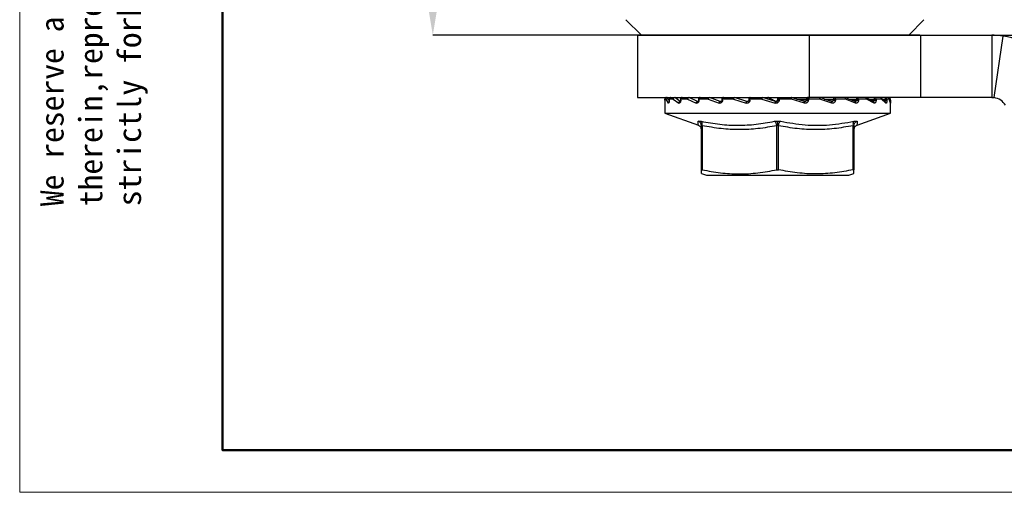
# Model space of a CAD drawing. Header units: millimetres. Extents: x 2687 to 2904, y 1405 to 1558.
# Tile 1 of 9: x 2687 to 2750, y 1405 to 1435. Entities that reach past the tile are written whole.
import ezdxf

# ---------------------------------------------------------------- set-up
doc = ezdxf.new("R2010")
doc.units = ezdxf.units.MM
doc.layers.add('1轮廓实线层', color=7, linetype='Continuous')
doc.layers.add('2细线层', color=3, linetype='Continuous')
doc.layers.add('粗实线层', color=7, linetype='Continuous', lineweight=50)
doc.layers.add('细实线层', color=3, linetype='Continuous', lineweight=18)
doc.styles.add('SLDTEXTSTYLE1', font='txt')
doc.styles.get("Standard").update_dxf_attribs({"font": 'arial.ttf'})
doc.dimstyles.new('SLDDIMSTYLE1', dxfattribs={"dimtxt": 3.5, "dimasz": 4.08, "dimexe": 0, "dimexo": 0.0625, "dimgap": 0.875, "dimtad": 2, "dimdec": 0, "dimrnd": 1e-09, "dimzin": 4, "dimdsep": 46, "dimtxsty": 'SLDTEXTSTYLE1', "dimsah": 1, "dimcen": 0.09, "dimadec": 0, "dimazin": 1, "dimtfac": 1, "dimtmove": 0, "dimatfit": 0, "dimfxl": 1, "dimfrac": 2, "dimtolj": 1, "dimtzin": 12, "dimarcsym": 0})
doc.dimstyles.new('SLDDIMSTYLE3', dxfattribs={"dimtxt": 3.5, "dimasz": 4.08, "dimexe": 0, "dimexo": 0.0625, "dimgap": 0.875, "dimtad": 2, "dimdec": 0, "dimrnd": 1e-09, "dimzin": 12, "dimdsep": 46, "dimtxsty": 'SLDTEXTSTYLE1', "dimsah": 1, "dimcen": 0.09, "dimadec": 0, "dimazin": 3, "dimtfac": 1, "dimtmove": 0, "dimatfit": 0, "dimfxl": 1, "dimfrac": 2, "dimtolj": 1, "dimtzin": 12, "dimarcsym": 0})

# ---------------------------------------------------------------- blocks, each defined once
blk = doc.blocks.new('*D7')
at = {"layer": '2细线层', "color": 0, "lineweight": -2, "transparency": 16777216}
for p, q in [((2721.203, 1451.997), (2713.1, 1451.997)), ((2713.1, 1447.917), (2713.1, 1438.077)), ((2744.403, 1433.997), (2713.1, 1433.997))]:
    blk.add_line(p, q, dxfattribs=at)
at = {"layer": '2细线层', "color": 0, "transparency": 16777216}
for points in [[(2712.42, 1447.917), (2713.78, 1447.917), (2713.1, 1451.997)], [(2712.42, 1438.077), (2713.78, 1438.077), (2713.1, 1433.997)]]:
    blk.add_solid(points, dxfattribs=at)
at = {"layer": 'Defpoints', "color": 0, "transparency": 16777216}
for p in [(2721.265, 1451.997), (2713.1, 1433.997), (2744.465, 1433.997)]:
    blk.add_point(p, dxfattribs=at)
at = {"layer": '2细线层', "color": 0, "transparency": 16777216, "insert": (2708.725, 1442.997), "char_height": 3.5, "attachment_point": 2, "rotation": 90, "style": 'SLDTEXTSTYLE1'}
blk.add_mtext('\\A1;GH=18', dxfattribs=at)
blk = doc.blocks.new('*D9')
at = {"layer": '2细线层', "color": 0, "lineweight": -2, "transparency": 16777216}
for p, q in [((2784.895, 1438.077), (2784.895, 1450.5)), ((2749.107, 1433.997), (2784.895, 1433.997)), ((2784.895, 1427.997), (2784.895, 1433.997)), ((2780.328, 1427.997), (2784.895, 1427.997)), ((2784.895, 1423.917), (2784.895, 1419.837))]:
    blk.add_line(p, q, dxfattribs=at)
at = {"layer": '2细线层', "color": 0, "transparency": 16777216}
for points in [[(2784.215, 1438.077), (2785.575, 1438.077), (2784.895, 1433.997)], [(2784.215, 1423.917), (2785.575, 1423.917), (2784.895, 1427.997)]]:
    blk.add_solid(points, dxfattribs=at)
at = {"layer": 'Defpoints', "color": 0, "transparency": 16777216}
for p in [(2749.045, 1433.997), (2780.265, 1427.997), (2784.895, 1427.997)]:
    blk.add_point(p, dxfattribs=at)
at = {"layer": '2细线层', "color": 0, "transparency": 16777216, "insert": (2785.77, 1448.083), "char_height": 3.5, "attachment_point": 2, "rotation": 90, "style": 'SLDTEXTSTYLE1'}
blk.add_mtext('\\A1;BH', dxfattribs=at)

msp = doc.modelspace()

# ---------------------------------------------------------------- linework, layer by layer
at = {"layer": '1轮廓实线层', "linetype": 'Continuous', "lineweight": 25}
for p, q in [((2725.51512, 1434.99726), (2726.51512, 1433.99726)), ((2743.6917, 1433.99726), (2744.65474, 1434.99725)), ((2726.26512, 1433.99726), (2726.26512, 1429.99726)), ((2726.26512, 1433.99726), (2737.30448, 1433.99726)), ((2737.30448, 1429.99726), (2737.30448, 1433.99726)), ((2737.30448, 1433.99726), (2744.46512, 1433.99726)), ((2744.46512, 1429.99726), (2744.46512, 1433.99726)), ((2744.46512, 1433.99726), (2749.04478, 1433.99726)), ((2749.04478, 1433.99726), (2749.04478, 1429.99726)), ((2749.18885, 1429.98682), (2749.76512, 1433.9451)), ((2726.26512, 1429.99726), (2737.30448, 1429.99726)), ((2728.01582, 1429.89726), (2728.01582, 1429.83212)), ((2728.01583, 1429.83212), (2728.01583, 1429.89726)), ((2728.06914, 1429.89726), (2728.01583, 1429.89726)), ((2728.06914, 1429.89726), (2728.22238, 1429.64075)), ((2728.17057, 1429.99614), (2728.17269, 1429.99282)), ((2728.2706, 1429.82973), (2728.17269, 1429.99282)), ((2728.17269, 1429.99279), (2728.37237, 1429.99242)), ((2728.28531, 1429.89726), (2728.28531, 1429.83212)), ((2728.28531, 1429.89726), (2728.28909, 1429.89726)), ((2728.28909, 1429.83212), (2728.28909, 1429.89726)), ((2728.54299, 1429.89726), (2728.28909, 1429.89726)), ((2728.54299, 1429.89726), (2728.90781, 1429.64075)), ((2728.60946, 1429.99198), (2728.64382, 1429.99191)), ((2728.64162, 1429.99614), (2728.6474, 1429.99282)), ((2728.64739, 1429.99279), (2729.09404, 1429.99189)), ((2729.00964, 1429.73644), (2728.6474, 1429.99282)), ((2729.02364, 1429.89726), (2729.02364, 1429.83212)), ((2729.02364, 1429.89726), (2729.03775, 1429.89726)), ((2729.03775, 1429.83212), (2729.03775, 1429.89726)), ((2729.47494, 1429.89726), (2729.03775, 1429.89726)), ((2729.47494, 1429.89726), (2730.02649, 1429.64075)), ((2729.56405, 1429.99614), (2729.57308, 1429.99282)), ((2730.11897, 1429.73644), (2729.57308, 1429.99282)), ((2729.57308, 1429.99279), (2730.24659, 1429.99121)), ((2730.18051, 1429.89726), (2730.18051, 1429.83212)), ((2730.18051, 1429.89726), (2730.2108, 1429.89726)), ((2730.2108, 1429.83212), (2730.2108, 1429.89726)), ((2730.80148, 1429.89726), (2730.2108, 1429.89726)), ((2730.80148, 1429.89726), (2731.50217, 1429.64075)), ((2730.87499, 1429.99614), (2730.88668, 1429.99282)), ((2730.88667, 1429.99279), (2731.74207, 1429.99016)), ((2731.579, 1429.73644), (2730.88668, 1429.99282)), ((2731.67707, 1429.89726), (2731.67707, 1429.83212)), ((2731.67707, 1429.89726), (2731.72829, 1429.89726)), ((2731.72829, 1429.83212), (2731.72829, 1429.89726)), ((2732.43221, 1429.89726), (2731.72829, 1429.89726)), ((2732.43221, 1429.89726), (2733.23429, 1429.64075)), ((2732.47128, 1429.99726), (2732.48512, 1429.99614)), ((2732.48512, 1429.99614), (2732.49865, 1429.99282)), ((2732.49864, 1429.99279), (2733.47156, 1429.98796)), ((2733.29024, 1429.73644), (2732.49865, 1429.99282)), ((2733.41134, 1429.89726), (2733.41134, 1429.83212)), ((2733.41134, 1429.89726), (2733.48681, 1429.89726)), ((2733.48681, 1429.83212), (2733.48681, 1429.89726)), ((2734.25599, 1429.89726), (2733.48681, 1429.89726)), ((2734.25599, 1429.89726), (2735.1048, 1429.64075)), ((2734.2847, 1429.99614), (2734.29916, 1429.99282)), ((2734.29914, 1429.99279), (2734.6737, 1429.98698)), ((2735.13609, 1429.73643), (2734.29916, 1429.99282)), ((2735.12127, 1429.76679), (2735.1362, 1429.73686)), ((2735.26512, 1429.89726), (2735.36652, 1429.89726)), ((2735.26512, 1429.89726), (2735.26512, 1429.83212)), ((2735.36652, 1429.89726), (2735.36652, 1429.83212)), ((2736.14855, 1429.89726), (2735.36652, 1429.89726)), ((2736.13636, 1429.99726), (2736.15109, 1429.99614)), ((2736.98625, 1429.64075), (2736.14855, 1429.89726)), ((2736.15109, 1429.99614), (2736.16549, 1429.99282)), ((2736.99068, 1429.73644), (2736.16549, 1429.99282)), ((2736.47308, 1429.89726), (2737.11549, 1429.89726)), ((2737.11549, 1429.83212), (2736.63556, 1429.84678)), ((2737.11549, 1429.89726), (2737.23932, 1429.89726)), ((2737.11549, 1429.89726), (2737.11549, 1429.83212)), ((2737.2724, 1429.99726), (2737.21208, 1429.99726)), ((2737.23932, 1429.89726), (2737.23932, 1429.83212)), ((2737.9809, 1429.89726), (2737.23932, 1429.89726)), ((2744.46512, 1429.99726), (2737.30448, 1429.99726)), ((2737.95713, 1429.99631), (2737.94365, 1429.99568)), ((2738.72771, 1429.73644), (2737.97046, 1429.99282)), ((2738.7504, 1429.64075), (2737.9809, 1429.89726)), ((2738.25273, 1429.89726), (2738.83977, 1429.89726)), ((2738.83977, 1429.83212), (2738.42578, 1429.83867)), ((2738.83977, 1429.89726), (2738.97758, 1429.89726)), ((2738.83977, 1429.89726), (2738.83977, 1429.83212)), ((2738.97758, 1429.89726), (2738.97758, 1429.83212)), ((2739.62818, 1429.89726), (2738.97758, 1429.89726)), ((2740.22876, 1429.73644), (2739.59107, 1429.99282)), ((2740.27703, 1429.64075), (2739.62818, 1429.89726)), ((2739.82877, 1429.89726), (2740.32044, 1429.89726)), ((2740.32044, 1429.83212), (2739.98135, 1429.83591)), ((2740.32044, 1429.89726), (2740.46284, 1429.89726)), ((2740.32044, 1429.89726), (2740.32044, 1429.83212)), ((2740.46284, 1429.89726), (2740.46284, 1429.83212)), ((2740.97812, 1429.89726), (2740.46284, 1429.89726)), ((2741.39155, 1429.73644), (2740.967, 1429.96575)), ((2741.46211, 1429.64075), (2740.97812, 1429.89726)), ((2741.09381, 1429.89726), (2741.4566, 1429.89726)), ((2741.4566, 1429.83212), (2741.21024, 1429.83437)), ((2741.4566, 1429.89726), (2741.59389, 1429.89726)), ((2741.4566, 1429.89726), (2741.4566, 1429.83212)), ((2741.59389, 1429.89726), (2741.59389, 1429.83212)), ((2741.93873, 1429.89726), (2741.59389, 1429.89726)), ((2741.85216, 1429.99614), (2741.85752, 1429.99282)), ((2742.20261, 1429.70831), (2741.91161, 1429.97305)), ((2742.22488, 1429.64075), (2741.93873, 1429.89726)), ((2741.99492, 1429.89726), (2742.17081, 1429.89726)), ((2742.17081, 1429.83212), (2742.06557, 1429.83298)), ((2742.17081, 1429.89726), (2742.17081, 1429.83212)), ((2742.17081, 1429.89726), (2742.29364, 1429.89726)), ((2742.29364, 1429.89726), (2742.29364, 1429.83212)), ((2742.44455, 1429.89726), (2742.29364, 1429.89726)), ((2742.41442, 1429.89726), (2742.51441, 1429.89726)), ((2742.51335, 1429.64075), (2742.44455, 1429.89726)), ((2742.51442, 1429.83212), (2742.51442, 1429.89726)), ((2749.04478, 1429.99726), (2744.46512, 1429.99726)), ((2728.01512, 1429.66545), (2728.01512, 1428.99726)), ((2730.13774, 1429.73285), (2730.13765, 1429.7329)), ((2731.61545, 1429.73756), (2731.5791, 1429.73687)), ((2733.35103, 1429.73913), (2733.29035, 1429.73687)), ((2742.51312, 1429.64682), (2742.51421, 1429.63316)), ((2742.51512, 1428.99726), (2742.51512, 1429.66545)), ((2728.01512, 1428.99726), (2730.17925, 1428.20958)), ((2728.01512, 1428.99726), (2735.26512, 1428.99726)), ((2735.26512, 1428.99726), (2742.51512, 1428.99726)), ((2740.37322, 1428.21767), (2742.51512, 1428.99726)), ((2730.36475, 1427.91701), (2730.35491, 1428.00948)), ((2730.36512, 1428.18386), (2730.35767, 1428.23117)), ((2730.36117, 1428.23157), (2730.3685, 1428.19528)), ((2730.36512, 1425.3508), (2730.36512, 1428.18386)), ((2730.41512, 1428.18386), (2730.41512, 1425.3508)), ((2735.21512, 1425.3508), (2735.21512, 1428.18386)), ((2735.31512, 1425.3508), (2735.31512, 1428.18386)), ((2740.11512, 1425.3508), (2740.11512, 1428.18386)), ((2740.16165, 1428.1954), (2740.16841, 1428.22757)), ((2740.16512, 1428.18386), (2740.17191, 1428.22703)), ((2740.16512, 1428.18386), (2740.16512, 1425.3508)), ((2740.17533, 1428.00948), (2740.16549, 1427.91701)), ((2730.36512, 1425.11516), (2730.36512, 1425.99726)), ((2730.36512, 1425.11516), (2730.36512, 1425.3508)), ((2740.16512, 1425.11516), (2740.16512, 1425.3508)), ((2730.36512, 1425.11516), (2730.69486, 1424.99726)), ((2730.69486, 1424.99726), (2739.83538, 1424.99726)), ((2739.83538, 1424.99726), (2740.16512, 1425.11516))]:
    msp.add_line(p, q, dxfattribs=at)
at = {"layer": '1轮廓实线层', "linetype": 'Continuous', "lineweight": 25, "flags": 128}
for points in [[(2728.38531, 1429.99726), (2728.36653, 1429.99533), (2728.35796, 1429.99313)], [(2730.80148, 1429.89726), (2730.80266, 1429.91676), (2730.80616, 1429.93552), (2730.81185, 1429.95281), (2730.81951, 1429.96797), (2730.82884, 1429.9804), (2730.83948, 1429.98964), (2730.85103, 1429.99533), (2730.86305, 1429.99726)], [(2731.77707, 1429.99726), (2731.76755, 1429.99533), (2731.7584, 1429.98964), (2731.74997, 1429.9804), (2731.74258, 1429.96797), (2731.73651, 1429.95281), (2731.732, 1429.93552), (2731.72922, 1429.91676), (2731.72829, 1429.89726)], [(2732.43221, 1429.89726), (2732.43296, 1429.91676), (2732.43518, 1429.93552), (2732.43879, 1429.95281), (2732.44365, 1429.96797), (2732.44957, 1429.9804), (2732.45633, 1429.98964), (2732.46366, 1429.99533), (2732.47128, 1429.99726)], [(2737.9809, 1429.89726), (2737.98018, 1429.91677), (2737.97805, 1429.93552), (2737.97459, 1429.95281), (2737.96993, 1429.96797), (2737.96426, 1429.9804), (2737.95778, 1429.98964), (2737.95075, 1429.99533), (2737.94344, 1429.99726)], [(2738.92637, 1429.99726), (2738.93636, 1429.99533), (2738.94597, 1429.98964), (2738.95482, 1429.9804), (2738.96258, 1429.96797), (2738.96895, 1429.95281), (2738.97368, 1429.93552), (2738.97659, 1429.91676), (2738.97758, 1429.89726)], [(2739.62818, 1429.89726), (2739.62702, 1429.91676), (2739.6236, 1429.93552), (2739.61804, 1429.95281), (2739.61055, 1429.96797), (2739.60143, 1429.9804), (2739.59103, 1429.98964), (2739.57974, 1429.99533), (2739.568, 1429.99726)], [(2742.17839, 1429.96797), (2742.18028, 1429.97456), (2742.18232, 1429.9804), (2742.18449, 1429.98545), (2742.18679, 1429.98964), (2742.18918, 1429.99295), (2742.19165, 1429.99533), (2742.19416, 1429.99677), (2742.1967, 1429.99726)]]:
    msp.add_lwpolyline(points, dxfattribs=at)
at = {"layer": '1轮廓实线层', "linetype": 'Continuous', "lineweight": 25}
for centre, radius, start, end in [((2749.04478, 1428.99726), 5, 30.4550483, 81.7167088), ((2728.11582, 1429.89726), 0.1, 90.0027766, 180.0028025), ((2728.16877, 1429.89763), 0.09963, 90.2150515, 180.2134747), ((2728.38876, 1429.89833), 0.09968, 107.9954638, 180.6175395), ((2728.63949, 1429.90076), 0.09657, 92.2453906, 182.0818437), ((2729.13891, 1429.90064), 0.10122, 118.7918684, 181.9145011), ((2729.12396, 1429.9211), 0.07616, 90.2377436, 116.3457419), ((2729.56614, 1429.90631), 0.09165, 97.1054218, 185.6695488), ((2730.29894, 1429.91011), 0.08908, 101.9413786, 188.2939773), ((2733.60713, 1429.92075), 0.12259, 141.3869369, 191.0497069), ((2734.44604, 1429.92177), 0.19162, 156.8015017, 187.350342), ((2733.57851, 1429.92226), 1.78819, 359.1989606, 2.4038198), ((2735.93429, 1429.92189), 0.21567, 353.4419714, 20.4540824), ((2737.21728, 1429.89755), 0.10179, 136.2241651, 180.162938), ((2737.21239, 1429.90227), 0.09498, 90.1808422, 136.2407571), ((2737.12709, 1429.9204), 0.11459, 348.3461433, 42.1195148), ((2738.948, 1429.89834), 0.10824, 139.960097, 180.5718745), ((2738.92762, 1429.91599), 0.08128, 90.8793676, 140.2432846), ((2740.44413, 1429.89942), 0.12371, 146.3491555, 181.0007375), ((2740.3942, 1429.93472), 0.06261, 92.7970683, 147.9250241), ((2740.3742, 1429.90941), 0.08947, 352.1948386, 79.080702), ((2740.8873, 1429.90673), 0.09132, 354.0435566, 82.4326962), ((2741.61898, 1429.9005), 0.16242, 155.4546259, 181.143369), ((2741.51308, 1429.95345), 0.04428, 98.4161966, 160.8620463), ((2741.49978, 1429.90321), 0.0943, 356.3824998, 85.8553014), ((2741.84254, 1429.90107), 0.09627, 357.7276894, 87.5315365), ((2742.46678, 1429.90129), 0.296, 166.9812414, 180.7804491), ((2742.19514, 1429.89876), 0.09851, 359.1251126, 89.0980303), ((2742.34503, 1429.89774), 0.09952, 359.7211397, 89.7188732), ((2742.41441, 1429.89726), 0.1, 359.9971973, 89.9977613), ((2749.04478, 1428.99726), 1, 30.4550483, 81.7167088), ((2742.5634, 1429.64155), 0.0499, 179.5359536, 189.6910406)]:
    msp.add_arc(centre, radius, start, end, dxfattribs=at)
for points, knots in [([(2726.52082, 1433.99725), (2726.53063, 1433.99725), (2726.55113, 1433.99725), (2726.76696, 1433.99725), (2727.12123, 1433.99725), (2727.61836, 1433.99725), (2728.24537, 1433.99725), (2728.9928, 1433.99725), (2729.84728, 1433.99725), (2730.79525, 1433.99725), (2731.8168, 1433.99725), (2732.54437, 1433.99725), (2732.90816, 1433.99725)], [0, 0, 0, 0, 0.092465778, 0.193302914, 0.29414005, 0.394977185, 0.495814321, 0.596651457, 0.697488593, 0.798325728, 0.899162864, 1, 1, 1, 1]), ([(2732.90816, 1433.99725), (2733.27977, 1433.99725), (2734.023, 1433.99725), (2735.16909, 1433.99725), (2736.26113, 1433.99725), (2736.95355, 1433.99725), (2737.27239, 1433.99725)], [0, 0, 0, 0, 0.2595058, 0.51901159, 0.77851739, 1, 1, 1, 1]), ([(2749.76512, 1433.9451), (2749.69389, 1433.95452), (2749.55143, 1433.97337), (2749.31117, 1433.99271), (2749.14212, 1433.9956), (2749.04478, 1433.99726)], [0, 0, 0, 0, 0.29784296, 0.59568557, 1, 1, 1, 1]), ([(2728.01583, 1429.83212), (2728.01581, 1429.81677), (2728.01577, 1429.7859), (2728.01554, 1429.74287), (2728.01529, 1429.7053), (2728.01512, 1429.67912), (2728.01514, 1429.66852), (2728.01515, 1429.66545)], [0, 0, 0, 0, 0.22547128, 0.45357186, 0.67756729, 0.90639582, 1, 1, 1, 1]), ([(2728.06914, 1429.89726), (2728.06981, 1429.90389), (2728.07127, 1429.91833), (2728.08135, 1429.94302), (2728.10182, 1429.96866), (2728.13462, 1429.98899), (2728.15996, 1429.99154), (2728.17269, 1429.99282)], [0, 0, 0, 0, 0.13243503, 0.28804693, 0.51724692, 0.75741765, 1, 1, 1, 1]), ([(2728.28909, 1429.83212), (2728.28874, 1429.81677), (2728.28805, 1429.78588), (2728.28302, 1429.74295), (2728.27581, 1429.70498), (2728.26663, 1429.67383), (2728.25622, 1429.64999), (2728.24492, 1429.63565), (2728.23332, 1429.6306), (2728.226, 1429.63739), (2728.22238, 1429.64075)], [0, 0, 0, 0, 0.12387588, 0.24919631, 0.37226134, 0.4979817, 0.6239771, 0.74780962, 0.87523601, 1, 1, 1, 1]), ([(2728.29051, 1429.83212), (2728.28877, 1429.83212), (2728.28224, 1429.83212), (2728.28619, 1429.83212), (2728.28909, 1429.83212)], [0, 0, 0, 0, 0.26641202, 1, 1, 1, 1]), ([(2728.34276, 1429.98576), (2728.33701, 1429.98347), (2728.32595, 1429.97907), (2728.31018, 1429.96427), (2728.29516, 1429.94349), (2728.28556, 1429.91883), (2728.2865, 1429.90277), (2728.28682, 1429.89726)], [0, 0, 0, 0, 0.16463727, 0.31644733, 0.57098574, 0.85262883, 1, 1, 1, 1]), ([(2728.54299, 1429.89726), (2728.54415, 1429.90389), (2728.54667, 1429.91833), (2728.5581, 1429.94302), (2728.57924, 1429.96866), (2728.61152, 1429.98899), (2728.6354, 1429.99154), (2728.6474, 1429.99282)], [0, 0, 0, 0, 0.13243522, 0.28804769, 0.51724725, 0.75741765, 1, 1, 1, 1]), ([(2729.03775, 1429.83212), (2729.0371, 1429.81677), (2729.03579, 1429.78588), (2729.02632, 1429.74295), (2729.01265, 1429.70498), (2728.9951, 1429.67383), (2728.97496, 1429.64999), (2728.95287, 1429.63565), (2728.92989, 1429.6306), (2728.91512, 1429.63739), (2728.90781, 1429.64075)], [0, 0, 0, 0, 0.12387588, 0.24919631, 0.37226133, 0.4979817, 0.6239771, 0.74780962, 0.87523601, 1, 1, 1, 1]), ([(2729.02619, 1429.83212), (2729.02495, 1429.83212), (2729.02191, 1429.83212), (2729.03187, 1429.83212), (2729.03775, 1429.83212)], [0, 0, 0, 0, 0.40973572, 1, 1, 1, 1]), ([(2729.02444, 1429.83453), (2729.0252, 1429.82095), (2729.02665, 1429.79497), (2729.02777, 1429.77162), (2729.02979, 1429.76557), (2729.03002, 1429.76489)], [0, 0, 0, 0, 0.4924532, 0.94264129, 1, 1, 1, 1]), ([(2729.07892, 1429.9867), (2729.06772, 1429.97947), (2729.05152, 1429.96901), (2729.03498, 1429.94516), (2729.02508, 1429.92311), (2729.02482, 1429.90526), (2729.0247, 1429.89732)], [0, 0, 0, 0, 0.35756536, 0.51748641, 0.78539238, 1, 1, 1, 1]), ([(2729.12346, 1429.99674), (2729.11689, 1429.99661), (2729.10142, 1429.9963), (2729.08713, 1429.9902), (2729.07892, 1429.9867)], [0, 0, 0, 0, 0.42517611, 1, 1, 1, 1]), ([(2729.47494, 1429.89726), (2729.4765, 1429.90389), (2729.47991, 1429.91833), (2729.49193, 1429.94302), (2729.5123, 1429.96866), (2729.54186, 1429.98899), (2729.56264, 1429.99154), (2729.57308, 1429.99282)], [0, 0, 0, 0, 0.13243521, 0.28804762, 0.51724723, 0.75741766, 1, 1, 1, 1]), ([(2730.2108, 1429.83212), (2730.20989, 1429.81677), (2730.20806, 1429.78588), (2730.19479, 1429.74295), (2730.17558, 1429.70498), (2730.15085, 1429.67383), (2730.12237, 1429.64999), (2730.09098, 1429.63565), (2730.05819, 1429.6306), (2730.03698, 1429.63739), (2730.02649, 1429.64075)], [0, 0, 0, 0, 0.12387588, 0.24919632, 0.37226134, 0.49798171, 0.6239771, 0.74780962, 0.87523601, 1, 1, 1, 1]), ([(2730.1806, 1429.83152), (2730.17966, 1429.81864), (2730.17835, 1429.80068), (2730.17182, 1429.77765), (2730.16507, 1429.76106), (2730.15599, 1429.74632), (2730.14706, 1429.73657), (2730.13996, 1429.73211), (2730.13939, 1429.73212), (2730.13907, 1429.73213)], [0, 0, 0, 0, 0.201939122, 0.281747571, 0.407846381, 0.534441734, 0.66789165, 0.814902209, 1, 1, 1, 1]), ([(2730.22278, 1429.97891), (2730.213, 1429.97031), (2730.19854, 1429.95761), (2730.18577, 1429.9313), (2730.17964, 1429.91259), (2730.1812, 1429.89986), (2730.18152, 1429.89732)], [0, 0, 0, 0, 0.4038445, 0.59698052, 0.91946305, 1, 1, 1, 1]), ([(2730.28025, 1429.99642), (2730.27697, 1429.99663), (2730.26524, 1429.99738), (2730.24497, 1429.99197), (2730.23023, 1429.98329), (2730.22278, 1429.97891)], [0, 0, 0, 0, 0.16077395, 0.57584563, 1, 1, 1, 1]), ([(2730.80148, 1429.89726), (2730.80335, 1429.90389), (2730.80741, 1429.91833), (2730.8192, 1429.94302), (2730.83739, 1429.96866), (2730.86223, 1429.98899), (2730.8785, 1429.99154), (2730.88668, 1429.99282)], [0, 0, 0, 0, 0.13243502, 0.28804689, 0.51724691, 0.75741765, 1, 1, 1, 1]), ([(2731.72829, 1429.83212), (2731.72718, 1429.81677), (2731.72496, 1429.78588), (2731.70879, 1429.74295), (2731.68536, 1429.70498), (2731.65513, 1429.67383), (2731.62026, 1429.64999), (2731.58171, 1429.63565), (2731.54133, 1429.6306), (2731.51513, 1429.63739), (2731.50217, 1429.64075)], [0, 0, 0, 0, 0.12387586, 0.24919629, 0.37226131, 0.49798168, 0.62397708, 0.74780961, 0.875236, 1, 1, 1, 1]), ([(2731.67711, 1429.83064), (2731.67599, 1429.81884), (2731.6744, 1429.80222), (2731.66635, 1429.78053), (2731.65737, 1429.76402), (2731.64397, 1429.74834), (2731.62757, 1429.73704), (2731.61191, 1429.731), (2731.60147, 1429.73351), (2731.59688, 1429.73462)], [0, 0, 0, 0, 0.18409341, 0.25911071, 0.38206923, 0.5132667, 0.66432165, 0.85226091, 1, 1, 1, 1]), ([(2731.71161, 1429.97285), (2731.70263, 1429.96303), (2731.68897, 1429.94808), (2731.67866, 1429.92102), (2731.67829, 1429.9057), (2731.67809, 1429.89731)], [0, 0, 0, 0, 0.4637817, 0.70627675, 1, 1, 1, 1]), ([(2731.67858, 1429.83212), (2731.67859, 1429.83212), (2731.67861, 1429.83212), (2731.69625, 1429.83212), (2731.71761, 1429.83212), (2731.72829, 1429.83212)], [0, 0, 0, 0, 0.2724159, 0.63620795, 1, 1, 1, 1]), ([(2731.77683, 1429.99704), (2731.77646, 1429.99711), (2731.76704, 1429.99891), (2731.74806, 1429.99346), (2731.72652, 1429.98474), (2731.71546, 1429.97592), (2731.71161, 1429.97285)], [0, 0, 0, 0, 0.016062, 0.40489338, 0.79278048, 1, 1, 1, 1]), ([(2732.43221, 1429.89726), (2732.43425, 1429.90389), (2732.43869, 1429.91833), (2732.44944, 1429.94302), (2732.46423, 1429.96866), (2732.48265, 1429.98899), (2732.4933, 1429.99154), (2732.49865, 1429.99282)], [0, 0, 0, 0, 0.13243524, 0.28804777, 0.51724728, 0.75741765, 1, 1, 1, 1]), ([(2733.48681, 1429.83212), (2733.48558, 1429.81677), (2733.48311, 1429.78588), (2733.46514, 1429.74295), (2733.43909, 1429.70498), (2733.40543, 1429.67383), (2733.36653, 1429.64999), (2733.32345, 1429.63565), (2733.27825, 1429.6306), (2733.24884, 1429.63739), (2733.23429, 1429.64075)], [0, 0, 0, 0, 0.12387586, 0.24919629, 0.37226131, 0.49798168, 0.62397708, 0.74780961, 0.875236, 1, 1, 1, 1]), ([(2733.41451, 1429.8339), (2733.41262, 1429.82203), (2733.40892, 1429.79876), (2733.39264, 1429.76993), (2733.37132, 1429.74774), (2733.35385, 1429.73992), (2733.34518, 1429.73603)], [0, 0, 0, 0, 0.26217101, 0.5139486, 0.75873294, 1, 1, 1, 1]), ([(2733.44186, 1429.96918), (2733.43397, 1429.95959), (2733.42075, 1429.9435), (2733.41184, 1429.91753), (2733.41262, 1429.9032), (2733.41294, 1429.89726)], [0, 0, 0, 0, 0.46394975, 0.77774647, 1, 1, 1, 1]), ([(2733.41573, 1429.83212), (2733.41824, 1429.83212), (2733.4242, 1429.83212), (2733.44983, 1429.83212), (2733.47448, 1429.83212), (2733.48681, 1429.83212)], [0, 0, 0, 0, 0.266968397, 0.633484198, 1, 1, 1, 1]), ([(2733.50829, 1429.99586), (2733.5052, 1429.99617), (2733.49034, 1429.99768), (2733.46604, 1429.98839), (2733.44936, 1429.97514), (2733.44186, 1429.96918)], [0, 0, 0, 0, 0.12675358, 0.60767571, 1, 1, 1, 1]), ([(2734.25599, 1429.89726), (2734.25807, 1429.90389), (2734.26259, 1429.91833), (2734.27157, 1429.94302), (2734.28195, 1429.96866), (2734.29268, 1429.98899), (2734.29699, 1429.99154), (2734.29916, 1429.99282)], [0, 0, 0, 0, 0.13243498, 0.28804679, 0.51724685, 0.75741765, 1, 1, 1, 1]), ([(2734.6737, 1429.98698), (2734.67005, 1429.98862), (2734.66274, 1429.99191), (2734.64815, 1429.99609), (2734.63706, 1429.9968), (2734.62996, 1429.99726)], [0, 0, 0, 0, 0.2648075, 0.52956954, 1, 1, 1, 1]), ([(2734.67369, 1429.98695), (2734.74005, 1429.95405), (2734.88852, 1429.88045), (2735.03849, 1429.80746), (2735.12141, 1429.76709)], [0, 0, 0, 0, 0.44701418, 1, 1, 1, 1]), ([(2735.12127, 1429.76679), (2735.13048, 1429.76347), (2735.14887, 1429.75683), (2735.17963, 1429.75921), (2735.21091, 1429.77048), (2735.24012, 1429.79263), (2735.26126, 1429.82325), (2735.26391, 1429.84665), (2735.26509, 1429.85701)], [0, 0, 0, 0, 0.14723767, 0.29396915, 0.45705829, 0.6464934, 0.84358372, 1, 1, 1, 1]), ([(2735.26512, 1429.83212), (2735.26446, 1429.82339), (2735.26314, 1429.80593), (2735.25259, 1429.78162), (2735.23682, 1429.76033), (2735.22235, 1429.75046), (2735.21512, 1429.74552)], [0, 0, 0, 0, 0.24999912, 0.49999821, 0.7499982, 1, 1, 1, 1]), ([(2735.36652, 1429.83212), (2735.36518, 1429.81454), (2735.3625, 1429.7795), (2735.34091, 1429.73093), (2735.30915, 1429.68828), (2735.27982, 1429.66872), (2735.26512, 1429.65891)], [0, 0, 0, 0, 0.25058147, 0.49918672, 0.74899965, 1, 1, 1, 1]), ([(2736.14855, 1429.89726), (2736.15052, 1429.90389), (2736.15481, 1429.91833), (2736.1614, 1429.94302), (2736.16667, 1429.96866), (2736.16899, 1429.98899), (2736.16666, 1429.99154), (2736.16549, 1429.99282)], [0, 0, 0, 0, 0.13243509, 0.28804715, 0.51724703, 0.75741766, 1, 1, 1, 1]), ([(2736.31449, 1429.94653), (2736.31666, 1429.95106), (2736.32366, 1429.96568), (2736.34508, 1429.98336), (2736.37169, 1429.99558), (2736.38957, 1429.99678), (2736.39666, 1429.99726)], [0, 0, 0, 0, 0.144579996, 0.466386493, 0.788157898, 1, 1, 1, 1]), ([(2737.23932, 1429.83212), (2737.2381, 1429.81677), (2737.23565, 1429.78588), (2737.2178, 1429.74295), (2737.19188, 1429.70498), (2737.15831, 1429.67383), (2737.11941, 1429.64999), (2737.07619, 1429.63565), (2737.03069, 1429.6306), (2737.00096, 1429.63739), (2736.98625, 1429.64075)], [0, 0, 0, 0, 0.12387588, 0.24919631, 0.37226134, 0.4979817, 0.6239771, 0.74780962, 0.87523601, 1, 1, 1, 1]), ([(2737.11549, 1429.83212), (2737.11549, 1429.83203), (2737.11549, 1429.83132), (2737.11548, 1429.829), (2737.11515, 1429.82086), (2737.11261, 1429.80396), (2737.10214, 1429.77729), (2737.08163, 1429.75349), (2737.05651, 1429.73875), (2737.03377, 1429.7324), (2737.01145, 1429.73139), (2736.99746, 1429.73479), (2736.99068, 1429.73644)], [0, 0, 0, 0, 0.0014687, 0.01144439, 0.03744637, 0.13288508, 0.28600408, 0.49636298, 0.63384184, 0.76321857, 0.88526983, 1, 1, 1, 1]), ([(2737.95711, 1429.99614), (2737.95715, 1429.99614), (2737.95726, 1429.99612), (2737.95761, 1429.99606), (2737.95879, 1429.99585), (2737.96318, 1429.99502), (2737.96725, 1429.99379), (2737.97046, 1429.99282)], [0, 0, 0, 0, 0.00861612, 0.024419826, 0.077589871, 0.270174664, 1, 1, 1, 1]), ([(2737.9809, 1429.89726), (2737.98264, 1429.90389), (2737.9864, 1429.91833), (2737.99016, 1429.94302), (2737.98995, 1429.96866), (2737.9837, 1429.98899), (2737.97489, 1429.99154), (2737.97046, 1429.99282)], [0, 0, 0, 0, 0.13243529, 0.28804815, 0.51724736, 0.75741759, 1, 1, 1, 1]), ([(2738.83977, 1429.83212), (2738.83977, 1429.83203), (2738.83977, 1429.83132), (2738.83976, 1429.829), (2738.83951, 1429.82086), (2738.8373, 1429.80396), (2738.82801, 1429.77729), (2738.80969, 1429.75349), (2738.78718, 1429.73875), (2738.7667, 1429.7324), (2738.74655, 1429.73139), (2738.73386, 1429.73479), (2738.7277, 1429.73644)], [0, 0, 0, 0, 0.00146856, 0.01144425, 0.03744623, 0.13288495, 0.28600398, 0.4963629, 0.63384179, 0.76321854, 0.88526981, 1, 1, 1, 1]), ([(2738.97758, 1429.83212), (2738.97649, 1429.81677), (2738.9743, 1429.78588), (2738.95837, 1429.74295), (2738.93519, 1429.70498), (2738.90514, 1429.67383), (2738.87026, 1429.64999), (2738.83144, 1429.63565), (2738.79049, 1429.6306), (2738.76367, 1429.63739), (2738.7504, 1429.64075)], [0, 0, 0, 0, 0.12387588, 0.24919631, 0.37226133, 0.4979817, 0.6239771, 0.74780962, 0.87523601, 1, 1, 1, 1]), ([(2739.62818, 1429.89726), (2739.62955, 1429.90389), (2739.63254, 1429.91833), (2739.63321, 1429.94302), (2739.62753, 1429.96866), (2739.61315, 1429.98899), (2739.59846, 1429.99154), (2739.59107, 1429.99282)], [0, 0, 0, 0, 0.13243519, 0.28804741, 0.51724719, 0.75741769, 1, 1, 1, 1]), ([(2740.32044, 1429.83212), (2740.32044, 1429.83203), (2740.32044, 1429.83132), (2740.32045, 1429.829), (2740.32027, 1429.82086), (2740.31855, 1429.80396), (2740.31107, 1429.77729), (2740.2962, 1429.75349), (2740.27782, 1429.73875), (2740.26102, 1429.7324), (2740.24441, 1429.73139), (2740.23386, 1429.73479), (2740.22876, 1429.73644)], [0, 0, 0, 0, 0.0014687, 0.0114444, 0.03744638, 0.13288509, 0.28600409, 0.49636298, 0.63384184, 0.76321857, 0.88526982, 1, 1, 1, 1]), ([(2740.46284, 1429.83212), (2740.46196, 1429.81677), (2740.46018, 1429.78588), (2740.44724, 1429.74295), (2740.4284, 1429.70498), (2740.40392, 1429.67383), (2740.37543, 1429.64999), (2740.34365, 1429.63565), (2740.31005, 1429.6306), (2740.28796, 1429.63739), (2740.27703, 1429.64075)], [0, 0, 0, 0, 0.12387588, 0.24919632, 0.37226134, 0.49798171, 0.6239771, 0.74780962, 0.87523601, 1, 1, 1, 1]), ([(2740.97812, 1429.89726), (2740.97904, 1429.90389), (2740.98104, 1429.91833), (2740.97858, 1429.94302), (2740.96783, 1429.96866), (2740.94628, 1429.98899), (2740.92671, 1429.99154), (2740.91688, 1429.99282)], [0, 0, 0, 0, 0.13243514, 0.28804732, 0.51724711, 0.75741766, 1, 1, 1, 1]), ([(2741.45659, 1429.83212), (2741.45659, 1429.83204), (2741.4566, 1429.83139), (2741.45662, 1429.82915), (2741.45655, 1429.82111), (2741.45546, 1429.80422), (2741.45032, 1429.77731), (2741.43979, 1429.75371), (2741.42829, 1429.7398), (2741.42161, 1429.73679), (2741.41919, 1429.73569)], [0, 0, 0, 0, 0.00177757, 0.0149027, 0.05058273, 0.18411757, 0.4002103, 0.69821474, 0.89078267, 1, 1, 1, 1]), ([(2741.59389, 1429.83212), (2741.59327, 1429.81677), (2741.59203, 1429.78588), (2741.58296, 1429.74295), (2741.56973, 1429.70498), (2741.55249, 1429.67383), (2741.53234, 1429.64999), (2741.50977, 1429.63565), (2741.4858, 1429.6306), (2741.46995, 1429.63739), (2741.46211, 1429.64075)], [0, 0, 0, 0, 0.12387586, 0.24919629, 0.37226131, 0.49798168, 0.62397708, 0.74780961, 0.875236, 1, 1, 1, 1]), ([(2741.90905, 1429.97471), (2741.90835, 1429.97551), (2741.89987, 1429.98519), (2741.8792, 1429.9933), (2741.85992, 1429.99602), (2741.85222, 1429.9971)], [0, 0, 0, 0, 0.05147508, 0.62130866, 1, 1, 1, 1]), ([(2741.93873, 1429.89726), (2741.93915, 1429.90391), (2741.94006, 1429.91838), (2741.93436, 1429.9427), (2741.9241, 1429.96378), (2741.91168, 1429.97173), (2741.90821, 1429.97395)], [0, 0, 0, 0, 0.21856625, 0.47538337, 0.85364592, 1, 1, 1, 1]), ([(2742.17081, 1429.83212), (2742.17081, 1429.83204), (2742.17082, 1429.83139), (2742.17085, 1429.82915), (2742.17088, 1429.82111), (2742.17045, 1429.80422), (2742.16798, 1429.77731), (2742.16266, 1429.75371), (2742.15674, 1429.73981), (2742.15319, 1429.7368), (2742.15191, 1429.73571)], [0, 0, 0, 0, 0.00177833, 0.01490906, 0.05060433, 0.18419621, 0.40038122, 0.69851294, 0.89116312, 1, 1, 1, 1]), ([(2742.29364, 1429.83212), (2742.29333, 1429.81677), (2742.29271, 1429.78588), (2742.28814, 1429.74295), (2742.28142, 1429.70498), (2742.27258, 1429.67383), (2742.26215, 1429.64999), (2742.25032, 1429.63565), (2742.23762, 1429.6306), (2742.22909, 1429.63739), (2742.22488, 1429.64075)], [0, 0, 0, 0, 0.12387586, 0.24919629, 0.37226131, 0.49798168, 0.62397708, 0.74780961, 0.875236, 1, 1, 1, 1]), ([(2742.44455, 1429.89726), (2742.44441, 1429.90389), (2742.44411, 1429.91833), (2742.43608, 1429.94302), (2742.41767, 1429.96866), (2742.38659, 1429.98899), (2742.36151, 1429.99154), (2742.34891, 1429.99282)], [0, 0, 0, 0, 0.13243501, 0.28804689, 0.5172469, 0.75741765, 1, 1, 1, 1]), ([(2742.51441, 1429.83212), (2742.51443, 1429.81677), (2742.51446, 1429.78588), (2742.5147, 1429.74295), (2742.51495, 1429.70498), (2742.51513, 1429.67383), (2742.51512, 1429.64999), (2742.51485, 1429.63565), (2742.51428, 1429.6306), (2742.51365, 1429.63739), (2742.51335, 1429.64075)], [0, 0, 0, 0, 0.12387586, 0.24919629, 0.37226131, 0.49798168, 0.62397708, 0.74780961, 0.875236, 1, 1, 1, 1]), ([(2749.04478, 1429.99726), (2749.0688, 1429.99683), (2749.11684, 1429.99597), (2749.16484, 1429.98987), (2749.18885, 1429.98682)], [0, 0, 0, 0, 0.49984502, 1, 1, 1, 1]), ([(2728.22223, 1429.64075), (2728.22463, 1429.65329), (2728.22942, 1429.67836), (2728.25427, 1429.71002), (2728.28807, 1429.73217), (2728.31376, 1429.73502), (2728.32661, 1429.73644)], [0, 0, 0, 0, 0.25000103, 0.50000115, 0.7500007, 1, 1, 1, 1]), ([(2728.90768, 1429.64075), (2728.91089, 1429.65329), (2728.9173, 1429.67836), (2728.9423, 1429.71002), (2728.97457, 1429.73217), (2728.99795, 1429.73502), (2729.00964, 1429.73644)], [0, 0, 0, 0, 0.25000103, 0.50000115, 0.7500007, 1, 1, 1, 1]), ([(2729.03859, 1429.73783), (2729.03584, 1429.73604), (2729.02954, 1429.73194), (2729.01951, 1429.73149), (2729.01286, 1429.73482), (2729.00964, 1429.73644)], [0, 0, 0, 0, 0.28539891, 0.65374688, 1, 1, 1, 1]), ([(2730.02638, 1429.64075), (2730.03018, 1429.65329), (2730.03777, 1429.67836), (2730.06122, 1429.71002), (2730.08975, 1429.73217), (2730.10923, 1429.73502), (2730.11897, 1429.73644)], [0, 0, 0, 0, 0.25000103, 0.50000115, 0.7500007, 1, 1, 1, 1]), ([(2730.1555, 1429.73578), (2730.1533, 1429.73482), (2730.14604, 1429.73165), (2730.13337, 1429.73156), (2730.12367, 1429.73485), (2730.11897, 1429.73644)], [0, 0, 0, 0, 0.182650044, 0.603960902, 1, 1, 1, 1]), ([(2731.50209, 1429.64075), (2731.50622, 1429.65329), (2731.51447, 1429.67836), (2731.53477, 1429.71002), (2731.55764, 1429.73217), (2731.57188, 1429.73502), (2731.579, 1429.73644)], [0, 0, 0, 0, 0.250001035, 0.500001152, 0.750000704, 1, 1, 1, 1]), ([(2731.62434, 1429.7358), (2731.62162, 1429.73483), (2731.61265, 1429.73165), (2731.59696, 1429.73156), (2731.58486, 1429.73485), (2731.579, 1429.73644)], [0, 0, 0, 0, 0.18370472, 0.60447194, 1, 1, 1, 1]), ([(2733.23425, 1429.64075), (2733.23842, 1429.65329), (2733.24678, 1429.67836), (2733.26255, 1429.71002), (2733.27818, 1429.73217), (2733.28622, 1429.73502), (2733.29024, 1429.73644)], [0, 0, 0, 0, 0.25000103, 0.50000115, 0.7500007, 1, 1, 1, 1]), ([(2733.34881, 1429.73795), (2733.34327, 1429.73611), (2733.33077, 1429.73196), (2733.31054, 1429.73148), (2733.29687, 1429.73482), (2733.29024, 1429.73644)], [0, 0, 0, 0, 0.29081265, 0.65637006, 1, 1, 1, 1]), ([(2735.1048, 1429.64075), (2735.10865, 1429.6533), (2735.11636, 1429.67841), (2735.12648, 1429.71006), (2735.13393, 1429.73218), (2735.13537, 1429.73502), (2735.13609, 1429.73643)], [0, 0, 0, 0, 0.25, 0.50000001, 0.75, 1, 1, 1, 1]), ([(2735.26512, 1429.65891), (2735.25279, 1429.65279), (2735.22807, 1429.64052), (2735.18715, 1429.63235), (2735.14533, 1429.63109), (2735.1183, 1429.63754), (2735.1048, 1429.64075)], [0, 0, 0, 0, 0.24836246, 0.49823849, 0.74956928, 1, 1, 1, 1]), ([(2735.21512, 1429.74552), (2735.20901, 1429.74245), (2735.19679, 1429.73633), (2735.17661, 1429.73217), (2735.15601, 1429.73164), (2735.14273, 1429.73484), (2735.13609, 1429.73643)], [0, 0, 0, 0, 0.25002313, 0.50003013, 0.75002206, 1, 1, 1, 1]), ([(2735.26512, 1429.65891), (2735.25859, 1429.67024), (2735.24553, 1429.69289), (2735.22904, 1429.72147), (2735.21745, 1429.74151), (2735.2159, 1429.74418), (2735.21512, 1429.74552)], [0, 0, 0, 0, 0.25000001, 0.50000001, 0.75000001, 1, 1, 1, 1]), ([(2736.98628, 1429.64075), (2736.98972, 1429.65329), (2736.9966, 1429.67836), (2737.00047, 1429.71002), (2736.999, 1429.73217), (2736.99345, 1429.73502), (2736.99068, 1429.73644)], [0, 0, 0, 0, 0.25000103, 0.50000115, 0.7500007, 1, 1, 1, 1]), ([(2738.75047, 1429.64075), (2738.75317, 1429.65329), (2738.75858, 1429.67836), (2738.75588, 1429.71002), (2738.74571, 1429.73217), (2738.73371, 1429.73502), (2738.7277, 1429.73644)], [0, 0, 0, 0, 0.25000103, 0.50000115, 0.7500007, 1, 1, 1, 1]), ([(2740.27713, 1429.64075), (2740.27891, 1429.65329), (2740.28248, 1429.67836), (2740.2734, 1429.71002), (2740.25523, 1429.73217), (2740.23758, 1429.73502), (2740.22876, 1429.73644)], [0, 0, 0, 0, 0.25000103, 0.50000115, 0.7500007, 1, 1, 1, 1]), ([(2741.46224, 1429.64075), (2741.46298, 1429.65329), (2741.46445, 1429.67836), (2741.44961, 1429.71002), (2741.42468, 1429.73217), (2741.40259, 1429.73502), (2741.39155, 1429.73644)], [0, 0, 0, 0, 0.25000103, 0.50000115, 0.7500007, 1, 1, 1, 1]), ([(2741.41919, 1429.73569), (2741.41763, 1429.73476), (2741.41237, 1429.73163), (2741.40285, 1429.73157), (2741.39523, 1429.73485), (2741.39155, 1429.73644)], [0, 0, 0, 0, 0.17970713, 0.60313417, 1, 1, 1, 1]), ([(2742.22502, 1429.64075), (2742.22481, 1429.65342), (2742.22439, 1429.67872), (2742.20991, 1429.69848), (2742.20268, 1429.70835)], [0, 0, 0, 0, 0.50073764, 1, 1, 1, 1]), ([(2730.15567, 1428.46577), (2730.15791, 1428.47098), (2730.16236, 1428.48136), (2730.2041, 1428.48537), (2730.26642, 1428.48138), (2730.3235, 1428.47099), (2730.35219, 1428.46577)], [0, 0, 0, 0, 0.250988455, 0.49966393, 0.748574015, 1, 1, 1, 1]), ([(2730.16763, 1428.21572), (2730.16738, 1428.22249), (2730.1669, 1428.23536), (2730.16165, 1428.33347), (2730.15754, 1428.42439), (2730.15567, 1428.46577)], [0, 0, 0, 0, 0.37630234, 0.71618277, 1, 1, 1, 1]), ([(2730.35767, 1428.23117), (2730.35605, 1428.24543), (2730.35081, 1428.29147), (2730.3103, 1428.36115), (2730.24296, 1428.42992), (2730.18427, 1428.45402), (2730.15567, 1428.46577)], [0, 0, 0, 0, 0.13202569, 0.426207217, 0.720388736, 1, 1, 1, 1]), ([(2730.16573, 1428.21449), (2730.18701, 1428.20528), (2730.23062, 1428.18638), (2730.28592, 1428.13885), (2730.33075, 1428.07948), (2730.34688, 1428.03273), (2730.35491, 1428.00948)], [0, 0, 0, 0, 0.23917189, 0.49024226, 0.7464076, 1, 1, 1, 1]), ([(2730.35219, 1428.46577), (2730.75269, 1428.39463), (2731.5377, 1428.25518), (2732.71848, 1428.19341), (2733.89454, 1428.25545), (2734.6723, 1428.39478), (2735.0686, 1428.46577)], [0, 0, 0, 0, 0.25524225, 0.50029239, 0.74537729, 1, 1, 1, 1]), ([(2730.41512, 1428.18386), (2730.41824, 1428.21424), (2730.42465, 1428.27658), (2730.41434, 1428.36132), (2730.39043, 1428.42988), (2730.36472, 1428.45401), (2730.35219, 1428.46577)], [0, 0, 0, 0, 0.24365616, 0.50000584, 0.75635232, 1, 1, 1, 1]), ([(2730.35565, 1428.01759), (2730.35703, 1428.02312), (2730.36007, 1428.03528), (2730.36119, 1428.16345), (2730.3618, 1428.23338)], [0, 0, 0, 0, 0.45437869, 1, 1, 1, 1]), ([(2730.41512, 1428.18386), (2730.40804, 1428.18898), (2730.39771, 1428.19644), (2730.38567, 1428.20106), (2730.37825, 1428.20225), (2730.37241, 1428.20106), (2730.36647, 1428.19644), (2730.36567, 1428.18898), (2730.36512, 1428.18386)], [0, 0, 0, 0, 0.262322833, 0.38289954, 0.500077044, 0.617243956, 0.737789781, 1, 1, 1, 1]), ([(2735.21512, 1428.18386), (2734.81077, 1428.11285), (2734.01586, 1427.97323), (2732.81658, 1427.91162), (2731.6163, 1427.97295), (2730.82045, 1428.11269), (2730.41512, 1428.18386)], [0, 0, 0, 0, 0.25418601, 0.49970869, 0.74519661, 1, 1, 1, 1]), ([(2735.0686, 1428.46577), (2735.0995, 1428.4711), (2735.16101, 1428.48171), (2735.23053, 1428.48327), (2735.26512, 1428.48404)], [0, 0, 0, 0, 0.50240813, 1, 1, 1, 1]), ([(2735.21512, 1428.18386), (2735.20924, 1428.21424), (2735.19716, 1428.27658), (2735.16173, 1428.36131), (2735.11749, 1428.42988), (2735.08462, 1428.45401), (2735.0686, 1428.46577)], [0, 0, 0, 0, 0.24365177, 0.49999999, 0.75634822, 1, 1, 1, 1]), ([(2735.26512, 1428.20213), (2735.26079, 1428.2019), (2735.25196, 1428.20143), (2735.23398, 1428.19651), (2735.2228, 1428.18902), (2735.21512, 1428.18386)], [0, 0, 0, 0, 0.23148618, 0.47164152, 1, 1, 1, 1]), ([(2735.26512, 1428.48405), (2735.26512, 1428.47134), (2735.26512, 1428.44535), (2735.26512, 1428.37628), (2735.26512, 1428.29272), (2735.26512, 1428.23181), (2735.26512, 1428.20213)], [0, 0, 0, 0, 0.24532806, 0.50170506, 0.75716849, 1, 1, 1, 1]), ([(2735.26512, 1428.48404), (2735.29972, 1428.48326), (2735.36923, 1428.4817), (2735.43074, 1428.4711), (2735.46164, 1428.46577)], [0, 0, 0, 0, 0.49769607, 1, 1, 1, 1]), ([(2735.31512, 1428.18386), (2735.30744, 1428.18902), (2735.29626, 1428.19651), (2735.27828, 1428.20142), (2735.26945, 1428.2019), (2735.26512, 1428.20213)], [0, 0, 0, 0, 0.52834337, 0.76850874, 1, 1, 1, 1]), ([(2735.31512, 1428.18386), (2735.321, 1428.21424), (2735.33307, 1428.27658), (2735.36851, 1428.36132), (2735.41275, 1428.42988), (2735.44562, 1428.45401), (2735.46164, 1428.46577)], [0, 0, 0, 0, 0.24365472, 0.50000395, 0.75635097, 1, 1, 1, 1]), ([(2740.11512, 1428.18386), (2739.70976, 1428.11269), (2738.91388, 1427.97295), (2737.71355, 1427.91162), (2736.5143, 1427.97324), (2735.71942, 1428.11285), (2735.31512, 1428.18386)], [0, 0, 0, 0, 0.25481848, 0.50031297, 0.74584132, 1, 1, 1, 1]), ([(2735.46164, 1428.46577), (2735.98248, 1428.37674), (2737.01953, 1428.19946), (2738.6073, 1428.19946), (2739.65291, 1428.37674), (2740.17805, 1428.46577)], [0, 0, 0, 0, 0.3343228, 0.66566896, 1, 1, 1, 1]), ([(2740.17805, 1428.46577), (2740.16552, 1428.45401), (2740.13981, 1428.42988), (2740.1159, 1428.36132), (2740.10559, 1428.27658), (2740.112, 1428.21424), (2740.11512, 1428.18386)], [0, 0, 0, 0, 0.24364948, 0.49999686, 0.7563459, 1, 1, 1, 1]), ([(2740.16512, 1428.18386), (2740.16457, 1428.18898), (2740.16376, 1428.19644), (2740.15783, 1428.20106), (2740.15198, 1428.20225), (2740.14456, 1428.20106), (2740.13252, 1428.19644), (2740.12219, 1428.18898), (2740.11512, 1428.18386)], [0, 0, 0, 0, 0.26232281, 0.38289951, 0.50007701, 0.61724393, 0.73778976, 1, 1, 1, 1]), ([(2740.16844, 1428.23338), (2740.16905, 1428.16345), (2740.17017, 1428.03528), (2740.1732, 1428.02311), (2740.17458, 1428.01758)], [0, 0, 0, 0, 0.54565232, 1, 1, 1, 1]), ([(2740.17191, 1428.22703), (2740.17365, 1428.2427), (2740.17892, 1428.29017), (2740.21986, 1428.36117), (2740.2873, 1428.42991), (2740.34598, 1428.45402), (2740.37457, 1428.46577)], [0, 0, 0, 0, 0.14310245, 0.43353307, 0.72396007, 1, 1, 1, 1]), ([(2740.17533, 1428.00948), (2740.18336, 1428.03273), (2740.19949, 1428.07948), (2740.24432, 1428.13885), (2740.29961, 1428.18638), (2740.34323, 1428.20528), (2740.36451, 1428.21449)], [0, 0, 0, 0, 0.253592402, 0.509757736, 0.760828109, 1, 1, 1, 1]), ([(2740.17805, 1428.46577), (2740.20683, 1428.47102), (2740.26393, 1428.48143), (2740.32643, 1428.48552), (2740.36798, 1428.48144), (2740.37236, 1428.47103), (2740.37457, 1428.46577)], [0, 0, 0, 0, 0.25195061, 0.49992443, 0.74782257, 1, 1, 1, 1]), ([(2740.37457, 1428.46577), (2740.36981, 1428.36686), (2740.36268, 1428.21893), (2740.36357, 1428.23729), (2740.36386, 1428.24338)], [0, 0, 0, 0, 0.66864257, 1, 1, 1, 1]), ([(2730.41512, 1425.3508), (2730.40638, 1425.3524), (2730.3889, 1425.35561), (2730.37174, 1425.35591), (2730.36555, 1425.35357), (2730.3652, 1425.3513), (2730.36512, 1425.3508)], [0, 0, 0, 0, 0.30655408, 0.61337008, 0.91546945, 1, 1, 1, 1]), ([(2730.41512, 1425.3508), (2730.80588, 1425.27888), (2731.58719, 1425.13509), (2732.78755, 1425.0621), (2734.0022, 1425.12867), (2734.81073, 1425.27674), (2735.21512, 1425.3508)], [0, 0, 0, 0, 0.24581101, 0.49147908, 0.74565947, 1, 1, 1, 1]), ([(2735.21512, 1425.3508), (2735.22484, 1425.3524), (2735.24428, 1425.35561), (2735.27715, 1425.35591), (2735.30084, 1425.35357), (2735.31256, 1425.3513), (2735.31512, 1425.3508)], [0, 0, 0, 0, 0.30655408, 0.61337008, 0.91546945, 1, 1, 1, 1]), ([(2740.11512, 1425.3508), (2739.72435, 1425.27888), (2738.94305, 1425.13509), (2737.74269, 1425.0621), (2736.52803, 1425.12867), (2735.71951, 1425.27674), (2735.31512, 1425.3508)], [0, 0, 0, 0, 0.24581101, 0.49147908, 0.74565947, 1, 1, 1, 1]), ([(2740.11512, 1425.3508), (2740.12386, 1425.3524), (2740.14134, 1425.35561), (2740.1585, 1425.35591), (2740.16468, 1425.35357), (2740.16504, 1425.3513), (2740.16512, 1425.3508)], [0, 0, 0, 0, 0.30655108, 0.61336408, 0.91546049, 1, 1, 1, 1])]:
    msp.add_open_spline(points, degree=3, knots=knots, dxfattribs=at)
for points in [[(2730.18051, 1429.83212), (2730.182, 1429.83212), (2730.18497, 1429.83212), (2730.20219, 1429.83212), (2730.2108, 1429.83212)], [(2735.26512, 1429.89726), (2735.26648, 1429.9105), (2735.26921, 1429.93698), (2735.28601, 1429.95764), (2735.29441, 1429.96797)], [(2735.26512, 1429.83212), (2735.26665, 1429.83212), (2735.26971, 1429.83212), (2735.29323, 1429.83212), (2735.3268, 1429.83212), (2735.35328, 1429.83212), (2735.36652, 1429.83212)], [(2737.11549, 1429.83212), (2737.12039, 1429.83212), (2737.13019, 1429.83212), (2737.16152, 1429.83212), (2737.1999, 1429.83212), (2737.22618, 1429.83212), (2737.23932, 1429.83212)], [(2738.83977, 1429.83212), (2738.84771, 1429.83212), (2738.86358, 1429.83212), (2738.90057, 1429.83212), (2738.94116, 1429.83212), (2738.96544, 1429.83212), (2738.97758, 1429.83212)], [(2740.32044, 1429.83212), (2740.33087, 1429.83212), (2740.35173, 1429.83212), (2740.39186, 1429.83212), (2740.4319, 1429.83212), (2740.45253, 1429.83212), (2740.46284, 1429.83212)], [(2741.4566, 1429.83212), (2741.46881, 1429.83212), (2741.49324, 1429.83212), (2741.53379, 1429.83212), (2741.57053, 1429.83212), (2741.5861, 1429.83212), (2741.59389, 1429.83212)], [(2742.17081, 1429.83212), (2742.18398, 1429.83212), (2742.21031, 1429.83212), (2742.24851, 1429.83212), (2742.27946, 1429.83212), (2742.28891, 1429.83212), (2742.29364, 1429.83212)]]:
    msp.add_open_spline(points, degree=3, dxfattribs=at)
at = {"layer": '粗实线层'}
msp.add_lwpolyline([(2699.57511, 1554.48163), (2900.00133, 1554.48163), (2900.00133, 1407.33493), (2699.57511, 1407.33493)], close=True, dxfattribs=at)
at = {"layer": '细实线层'}
msp.add_lwpolyline([(2686.54411, 1558.13672), (2903.65642, 1558.13672), (2903.65642, 1404.62296), (2686.54411, 1404.62296)], close=True, dxfattribs=at)

# ---------------------------------------------------------------- texts
at = {"layer": '粗实线层', "color": 3, "insert": (2687.87027, 1423.00926), "char_height": 1.49317411, "width": 87.7240223, "attachment_point": 1, "rotation": 90}
msp.add_mtext('{\\fSimHei|b0|i0|c134|p49;We reserve all rights in this document and in the information contained therein,reproduction,use or disclosure to third parties without express authority is strictly forbidden. copyright 2023CUYUE}', dxfattribs=at)

# ---------------------------------------------------------------- dimensions: what is measured, and where the dimension line sits
at = {"layer": '2细线层'}
for base, p1, p2, text, dimstyle, picture, middle in [((2713.10022, 1433.99726), (2721.26512, 1451.99726), (2744.46512, 1433.99726), 'GH=<>', 'SLDDIMSTYLE1', '*D7', (2713.10022, 1442.99726)), ((2784.89507, 1427.99726), (2749.04478, 1433.99726), (2780.26512, 1427.99726), 'BH', 'SLDDIMSTYLE3', '*D9', (2784.89507, 1448.08269))]:
    dim = msp.add_linear_dim(base=base, p1=p1, p2=p2, angle=90, text=text, dimstyle=dimstyle, dxfattribs=at)
    dim.commit()
    dim.dimension.update_dxf_attribs({"geometry": picture, "text_midpoint": middle, "dimtype": 160})

doc.saveas('drawing.dxf')
